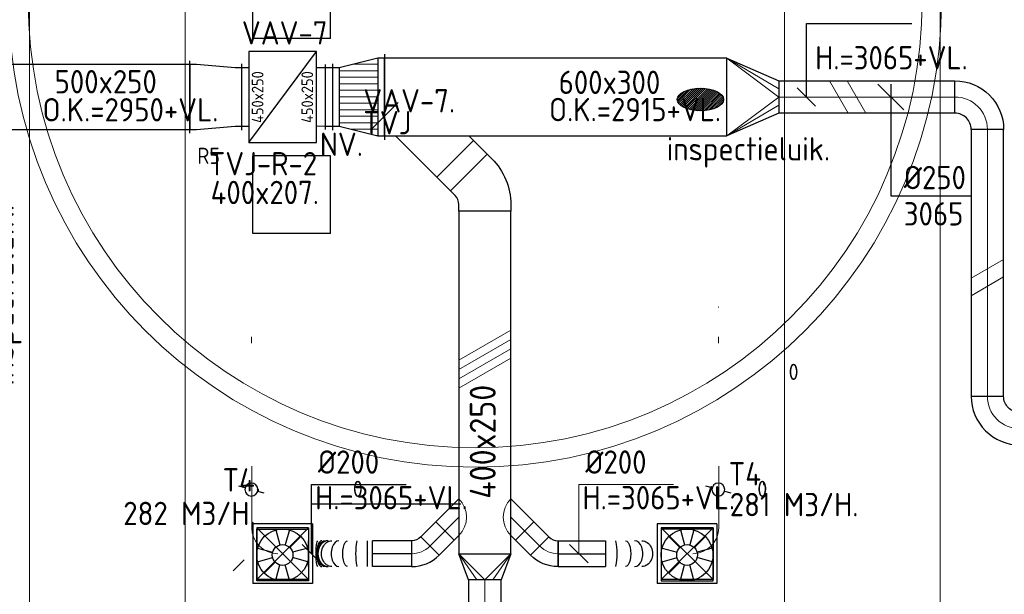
# Model space of a CAD drawing. Header units: millimetres. Extents: x -72425 to 38660, y 7096 to 51783.
# Tile 31 of 54: x -50212 to -42621, y 27212 to 31644. Entities that reach past the tile are written whole.
import ezdxf
from ezdxf.enums import TextEntityAlignment as Align

# ---------------------------------------------------------------- set-up
doc = ezdxf.new("R2010")
doc.units = ezdxf.units.MM
doc.header["$LTSCALE"] = 50
doc.set_wipeout_variables(frame=1)
doc.linetypes.add('CENTER2', pattern=[28.575, 19.05, -3.175, 3.175, -3.175])
for name, color, linetype in [('60-CV', 3, 'Continuous'), ('SYM-W', 7, 'Continuous'), ('WL570---_BESTAAND-TOEVOER_HL', 1, 'Continuous'), ('WL570---_RETOUR_RST', 100, 'Continuous'), ('WL570---_RETOUR_RST_HL', 1, 'Continuous'), ('WL570---_TOEVOER', 200, 'Continuous'), ('WM570---_BESTAAND-TOEVOER_PR', 1, 'Continuous'), ('WM570---_RETOUR_RST_PR', 1, 'Continuous'), ('WM570---_TOEVOER', 2, 'Continuous'), ('WM5700--_LUCHT_TOEVOER', 1, 'Continuous')]:
    doc.layers.add(name, color=color, linetype=linetype)
for name, color, linetype, lineweight in [('WL570---_BESTAAND-HARTLIJN', 161, 'Continuous', 0), ('WL570---_BESTAAND-MAATVOERING', 161, 'Continuous', 0), ('WL570---_BESTAAND-TOEVOER', 180, 'Continuous', 0), ('WL570---_DEMONTEREN', 10, 'Continuous', 0)]:
    doc.layers.add(name, color=color, linetype=linetype, lineweight=lineweight)
doc.layers.get('WL570---_DEMONTEREN').off()
doc.styles.add('BURO-018', font='ISO96.shx', dxfattribs={"height": 90})
doc.styles.add('BURO-025', font='ISO96.shx', dxfattribs={"height": 125})
doc.styles.add('ISO', font='ISO', dxfattribs={"height": 162})
doc.styles.add('MAATVOERING', font='ISO')

# ---------------------------------------------------------------- blocks, each defined once
blk = doc.blocks.new('A$C33D74301')
at = {"color": 8, "linetype": 'Continuous', "lineweight": 5}
blk.add_wipeout([(-51149.8, -15311.7), (-51096.2, -15452.6), (-51040.1, -15592.5), (-50981.6, -15731.3), (-50920.6, -15869.1), (-50857.1, -16005.8), (-50791.2, -16141.3), (-50723, -16275.6), (-50652.3, -16408.7), (-50579.3, -16540.6), (-50504, -16671.1), (-50426.4, -16800.2), (-50346.5, -16928), (-50264.3, -17054.3), (-50179.9, -17179.1), (-50093.3, -17302.5), (-50004.5, -17424.2), (-49913.6, -17544.4), (-49820.5, -17662.9), (-49725.4, -17779.8), (-49628.2, -17894.9), (-49528.9, -18008.3), (-49427.7, -18119.9), (-49324.5, -18229.7), (-49219.4, -18337.7), (-49112.3, -18443.8), (-49003.4, -18547.9), (-48892.7, -18650.1), (-48780.2, -18750.3), (-48665.9, -18848.5), (-48549.9, -18944.7), (-48432.1, -19038.8), (-48312.8, -19130.7), (-48191.8, -19220.6), (-48069.2, -19308.3), (-47945.1, -19393.7), (-47819.5, -19477), (-47692.5, -19558), (-47564, -19636.8), (-47434.2, -19713.2), (-47303, -19787.4), (-47170.5, -19859.2), (-47036.7, -19928.6), (-46901.8, -19995.7), (-46765.7, -20060.3), (-46628.4, -20122.5), (-46490.1, -20182.3), (-46350.7, -20239.6), (-46210.4, -20294.4), (-46069, -20346.7), (-45926.8, -20396.5), (-45783.7, -20443.7), (-45639.8, -20488.4), (-45495.1, -20530.6), (-45349.7, -20570.1), (-45203.6, -20607.1), (-45056.9, -20641.5), (-44909.6, -20673.2), (-44761.8, -20702.4), (-44613.4, -20728.9), (-44464.7, -20752.8), (-44315.5, -20774), (-44165.9, -20792.6), (-44016.1, -20808.5), (-43866, -20821.7), (-43751.9, -20829.9), (-43637.7, -20836.6), (-43523.4, -20841.8), (-43409.1, -20845.4), (-43294.7, -20847.4), (-43180.4, -20847.9), (-43066, -20846.9), (-42951.6, -20844.3), (-42837.3, -20840.2), (-42723.1, -20834.5), (-42608.9, -20827.3), (-42494.9, -20818.6), (-42381, -20808.3), (-42267.2, -20796.5), (-42153.6, -20783.1), (-42040.2, -20768.2), (-41927, -20751.8), (-41814, -20733.8), (-41701.3, -20714.4), (-41588.9, -20693.4), (-41476.7, -20670.9), (-41364.9, -20646.8), (-41253.4, -20621.3), (-41142.3, -20594.3), (-41031.5, -20565.7), (-40921.1, -20535.7), (-40811.2, -20504.2), (-40701.6, -20471.2), (-40592.6, -20436.7), (-40484, -20400.8), (-40375.9, -20363.4), (-40268.3, -20324.5), (-40161.3, -20284.2), (-40054.8, -20242.5), (-39948.9, -20199.3), (-39843.6, -20154.7), (-39738.8, -20108.6), (-39634.8, -20061.2), (-39531.3, -20012.4), (-39428.6, -19962.1), (-39326.5, -19910.5), (-39225.1, -19857.5), (-39124.5, -19803.2), (-39024.6, -19747.5), (-38925.5, -19690.4), (-38827.1, -19632), (-38729.5, -19572.3), (-38632.8, -19511.3), (-38536.9, -19449), (-38441.8, -19385.4), (-38347.6, -19320.5), (-38254.3, -19254.3), (-38161.9, -19186.9), (-38070.4, -19118.2), (-37979.9, -19048.4), (-37890.3, -18977.3), (-37801.6, -18905), (-37714, -18831.5), (-37627.3, -18756.8), (-37541.7, -18681), (-37457.1, -18604), (-37373.5, -18525.9), (-37291, -18446.6), (-37209.6, -18366.3), (-36993.2, -18141.7), (-36785.1, -17909.3), (-36585.8, -17669.4), (-36395.4, -17422.3), (-36214.2, -17168.4), (-36042.5, -16908), (-35880.5, -16641.4), (-35728.4, -16369.1), (-35586.4, -16091.3), (-35454.8, -15808.6), (-35333.7, -15521.1), (-35223.2, -15229.4), (-35123.5, -14933.8), (-35034.8, -14634.8), (-34957.2, -14332.7), (-34890.7, -14027.9), (-34835.5, -13720.9), (-34791.6, -13412.1), (-34759.1, -13101.9), (-34738, -12790.7), (-34728.5, -12478.9), (-34730.4, -12167), (-34743.8, -11855.3), (-34768.6, -11544.4), (-34804.9, -11234.6), (-34852.5, -10926.3), (-34911.5, -10620), (-34981.7, -10316.1), (-35063, -10015), (-35155.4, -9717), (-35258.7, -9422.7), (-35372.7, -9132.4), (-35497.3, -8846.4), (-35632.4, -8565.3), (-35777.8, -8289.3), (-35933.2, -8018.8), (-36098.4, -7754.2), (-36273.3, -7495.9), (-36457.5, -7244.3), (-36650.9, -6999.5), (-36853.2, -6762.1), (-37064.1, -6532.2), (-37283.3, -6310.3), (-37510.5, -6096.6), (-37745.4, -5891.4), (-37987.8, -5695), (-38237.1, -5507.6), (-38493.3, -5329.6), (-38755.7, -5161.1), (-39024.3, -5002.3), (-39298.4, -4853.6), (-39577.9, -4715), (-39862.3, -4586.9), (-40151.2, -4469.2), (-40444.2, -4362.3), (-40741, -4266.3), (-41041.1, -4181.2), (-41344.1, -4107.3), (-41649.7, -4044.5), (-41957.3, -3993.1), (-42266.7, -3953), (-42577.3, -3924.3), (-42888.7, -3907), (-43200.6, -3901.3), (-43361.7, -3902.8), (-43522.7, -3907.4), (-43683.6, -3915.1), (-43844.4, -3925.8), (-44004.9, -3939.6), (-44165.1, -3956.5), (-44325, -3976.3), (-44484.5, -3999.2), (-44643.5, -4025.2), (-44801.9, -4054.1), (-44959.8, -4086.1), (-45117.1, -4121), (-45273.7, -4159), (-45429.5, -4199.9), (-45584.5, -4243.7), (-45738.7, -4290.5), (-45891.9, -4340.3), (-46044.2, -4392.9), (-46195.4, -4448.4), (-46345.6, -4506.8), (-46494.6, -4568), (-46642.4, -4632), (-46789, -4698.8), (-46934.3, -4768.4), (-47078.3, -4840.8), (-47220.8, -4915.9), (-47361.9, -4993.6), (-47501.5, -5074.1), (-47639.5, -5157.1), (-47775.9, -5242.8), (-47910.7, -5331.1), (-48043.8, -5421.9), (-48175.1, -5515.2), (-48304.6, -5611), (-48432.3, -5709.3), (-48558.1, -5809.9), (-48682, -5912.9), (-48803.8, -6018.3), (-48923.7, -6125.9), (-49041.5, -6235.9), (-49157.2, -6348), (-49270.7, -6462.3), (-49382, -6578.7), (-49491.1, -6697.3), (-49597.9, -6817.9), (-49702.4, -6940.5), (-49804.6, -7065), (-49904.4, -7191.5), (-50001.8, -7319.9), (-50096.7, -7450.1), (-50189.1, -7582), (-50278.9, -7715.7), (-50366.3, -7851.1), (-50451, -7988.1), (-50533.1, -8126.7), (-50612.6, -8266.9), (-50689.4, -8408.5), (-50763.5, -8551.5), (-50834.9, -8696), (-50903.5, -8841.7), (-50969.3, -8988.8), (-51032.3, -9137.1), (-51092.5, -9286.5), (-51149.8, -9437.1)], dxfattribs=at)
at = {"color": 8, "linetype": 'Continuous', "lineweight": 5, "flags": 128}
blk.add_lwpolyline([(-51149.8, -15311.7, 0.292157), (-43866, -20821.7, 0.219499), (-37209.6, -18366.3, 0.66815), (-43200.6, -3901.3, 0.313808), (-51149.8, -9437.1, 0.313808)], format="xyb", dxfattribs=at)
for points in [[(-43201.3, -20704.1, 0.414214), (-34871.9, -12374.7, 0.414214), (-43201.3, -4045.3, 0.327849), (-51149.8, -9884.8), (-51149.8, -14864.6, 0.32785), (-43201.3, -20704.1)], [(-41605.6, -4352.6), (-42399.6, -4234.8), (-43202, -4195.4, 0.327505), (-50999.8, -9910.8), (-50999.8, -14838.6, 0.327207), (-43202, -20553.9, 0.668209), (-37417.7, -6591.1, 0.123338), (-40827, -4547.7)]]:
    blk.add_lwpolyline(points, format="xyb", close=True, dxfattribs=at)
at = {"color": 8, "linetype": 'Continuous', "lineweight": 5}
blk.add_wipeout([(-40571.8, -10032.7), (-40355.3, -10311.4), (-40167.2, -10610), (-40009.3, -10925.6), (-39883.1, -11255.1), (-39789.8, -11595.4), (-39730.3, -11943.2), (-39705.1, -12295.2), (-39714.6, -12647.9), (-39758.6, -12998), (-39836.8, -13342.2), (-39948.2, -13677), (-40092, -13999.2), (-40266.6, -14305.8), (-40470.5, -14593.9), (-40701.6, -14860.5), (-40957.7, -15103.2), (-41236.4, -15319.7), (-41535, -15507.8), (-41850.6, -15665.7), (-42180.1, -15791.9), (-42520.4, -15885.2), (-42868.2, -15944.7), (-43220.2, -15969.9), (-43572.9, -15960.4), (-43923, -15916.4), (-44267.2, -15838.2), (-44602, -15726.8), (-44924.2, -15583), (-45230.8, -15408.4), (-45518.9, -15204.5), (-45785.5, -14973.4), (-46028.2, -14717.3), (-46244.7, -14438.6), (-46432.8, -14140), (-46590.7, -13824.4), (-46716.9, -13494.9), (-46810.2, -13154.6), (-46869.7, -12806.8), (-46894.9, -12454.8), (-46885.4, -12102.1), (-46841.4, -11752), (-46763.3, -11407.8), (-46651.8, -11073), (-46508, -10750.8), (-46333.4, -10444.2), (-46129.5, -10156.1), (-45898.4, -9889.5), (-45642.3, -9646.8), (-45363.6, -9430.3), (-45065, -9242.2), (-44749.4, -9084.3), (-44419.9, -8958.1), (-44079.6, -8864.8), (-43731.8, -8805.3), (-43379.8, -8780.1), (-43027.1, -8789.6), (-42677, -8833.6), (-42332.8, -8911.7), (-41998, -9023.2), (-41675.8, -9167), (-41369.2, -9341.6), (-41081.1, -9545.5), (-40814.5, -9776.6)], dxfattribs=at)
for radius in [3595.8, 3445.8]:
    blk.add_circle((-43300, -12375), radius, dxfattribs=at)
at = {"color": 8, "linetype": 'Continuous', "lineweight": 13}
for radius, start, end in [(8480, 229.53957, 130.89337), (8330, 228.53003, 131.92509)]:
    blk.add_arc((-43200.2, -12374.9), radius, start, end, dxfattribs=at)
blk = doc.blocks.new('KARH')
for p, q in [((1, 0.5), (0, 0.5)), ((0, -0.5), (1, -0.5))]:
    blk.add_line(p, q)
at = {"invisible_edges": 15}
blk.add_3dface([(0, 0.5), (0, -0.5), (1, -0.5), (1, 0.5)], dxfattribs=at)
blk = doc.blocks.new('MVLINE')
blk.add_line((35.4, -35.4), (-35.4, 35.4))
blk = doc.blocks.new('OBO25000090H')
blk.add_lwpolyline([(125, -250, 0.414214), (-250, 125), (-250, -125, -0.414214), (-125, -250)], format="xyb", close=True)
at = {"invisible_edges": 15}
for points in [[(-228.3, -126.9), (-184.9, 119.3), (-250, 125), (-250, -125)], [(-207.2, -132.5), (-121.7, 102.4), (-184.9, 119.3), (-228.3, -126.9)], [(-187.5, -141.7), (-62.5, 74.8), (-121.7, 102.4), (-207.2, -132.5)], [(-169.7, -154.2), (-9, 37.3), (-62.5, 74.8), (-187.5, -141.7)], [(-154.2, -169.7), (37.3, -9), (-9, 37.3), (-169.7, -154.2)], [(-141.7, -187.5), (74.8, -62.5), (37.3, -9), (-154.2, -169.7)], [(-132.5, -207.2), (102.4, -121.7), (74.8, -62.5), (-141.7, -187.5)], [(-126.9, -228.3), (119.3, -184.9), (102.4, -121.7), (-132.5, -207.2)], [(-125, -250), (125, -250), (119.3, -184.9), (-126.9, -228.3)]]:
    blk.add_3dface(points, dxfattribs=at)
at = {"layer": 'WL570---_BESTAAND-HARTLIJN'}
blk.add_arc((-250, -250), 250, 0, 90, dxfattribs=at)
blk = doc.blocks.new('VRO600300002504000H')
blk.add_lwpolyline([(0, 300), (0, -300), (400, -125), (400, 125)], close=True)
at = {"layer": 'WL570---_BESTAAND-TOEVOER'}
for p, q in [((0, 300), (400, 62.5)), ((0, -300), (400, -62.5))]:
    blk.add_line(p, q, dxfattribs=at)
blk.add_lwpolyline([(0, -300), (0, -300), (400, 0), (0, 300)], dxfattribs=at)
blk = doc.blocks.new('KARO')
for p, q in [((1, 0.5), (0, 0.5)), ((0, -0.5), (1, -0.5))]:
    blk.add_line(p, q)
at = {"invisible_edges": 15}
blk.add_3dface([(0, 0.5), (0, -0.5), (1, -0.5), (1, 0.5)], dxfattribs=at)
at = {"layer": 'WL570---_BESTAAND-HARTLIJN'}
blk.add_line((0, 0), (1, 0), dxfattribs=at)
blk = doc.blocks.new('VBO40025000050451-100')
blk.add_lwpolyline([(-200, -174.3), (200, -174.3), (200, -124.3, 0.198912), (53.6, 229.3), (18.2, 264.6), (-264.6, -18.2), (-229.3, -53.6, -0.198912), (-200, -124.3)], format="xyb", close=True)
blk = doc.blocks.new('OZA4000200045L')
blk.add_lwpolyline([(-141.4, 0), (-176.8, 35.4), (-35.4, 176.8), (141.4, 0)])
at = {"layer": 'WL570---_BESTAAND-HARTLIJN'}
blk.add_line((0, 0), (-106.1, 106.1), dxfattribs=at)
at = {"layer": 'WL570---_BESTAAND-TOEVOER'}
blk.add_arc((0, 141.4), 200, 225, 315, dxfattribs=at)
blk = doc.blocks.new('OBO20000090H')
blk.add_lwpolyline([(100, -200, 0.414214), (-200, 100), (-200, -100, -0.414214), (-100, -200)], format="xyb", close=True)
at = {"invisible_edges": 15}
for points in [[(-182.6, -101.5), (-147.9, 95.4), (-200, 100), (-200, -100)], [(-165.8, -106), (-97.4, 81.9), (-147.9, 95.4), (-182.6, -101.5)], [(-150, -113.4), (-50, 59.8), (-97.4, 81.9), (-165.8, -106)], [(-135.7, -123.4), (-7.2, 29.8), (-50, 59.8), (-150, -113.4)], [(-123.4, -135.7), (29.8, -7.2), (-7.2, 29.8), (-135.7, -123.4)], [(-113.4, -150), (59.8, -50), (29.8, -7.2), (-123.4, -135.7)], [(-106, -165.8), (81.9, -97.4), (59.8, -50), (-113.4, -150)], [(-101.5, -182.6), (95.4, -147.9), (81.9, -97.4), (-106, -165.8)], [(-100, -200), (100, -200), (95.4, -147.9), (-101.5, -182.6)]]:
    blk.add_3dface(points, dxfattribs=at)
at = {"layer": 'WL570---_BESTAAND-HARTLIJN'}
blk.add_arc((-200, -200), 200, 0, 90, dxfattribs=at)
blk = doc.blocks.new('VRO400250002502000H')
blk.add_lwpolyline([(0, 200), (0, -200), (200, -125), (200, 125)], close=True)
at = {"layer": 'WL570---_BESTAAND-TOEVOER'}
for p, q in [((0, 200), (200, 62.5)), ((0, -200), (200, -62.5))]:
    blk.add_line(p, q, dxfattribs=at)
blk.add_lwpolyline([(0, -200), (0, -200), (200, 0), (0, 200)], dxfattribs=at)
blk = doc.blocks.new('ORK20000000')
at = {"layer": 'WL570---_TOEVOER'}
for p, q in [((48.3, 12.9), (96.6, 25.9)), ((-48.3, -12.9), (-96.6, -25.9))]:
    blk.add_line(p, q, dxfattribs=at)
blk.add_circle((0, 0), 50, dxfattribs=at)
blk = doc.blocks.new('VTR5002504502502540-0')
for p, q in [((0, -280), (0, 280)), ((400, -255), (400, 255))]:
    blk.add_line(p, q)
blk.add_lwpolyline([(0, -250), (50, -250), (350, -225), (400, -225), (400, 225), (350, 225), (50, 250), (0, 250)], close=True)
blk = doc.blocks.new('VTR6003004502507540-0')
at = {"layer": 'WL570---_BESTAAND-TOEVOER'}
h = blk.add_hatch(dxfattribs=at)
h.set_pattern_fill('_U', color=256, scale=100, style=0, pattern_type=0)
h.set_pattern_definition([(0, (0, -300), (0, 100), [])])
h.paths.add_polyline_path([(50, -300), (350, -225), (350, 225), (50, 300)])
h = blk.add_hatch(dxfattribs=at)
h.set_pattern_fill('_U', color=256, scale=100, style=0, pattern_type=0)
h.set_pattern_definition([(0, (0, -250), (0, 100), [])])
h.paths.add_polyline_path([(50, -300), (350, -225), (350, 225), (50, 300)])
for p, q in [((0, -330), (0, 330)), ((50, -300), (50, 300)), ((400, -255), (400, 255)), ((350, -225), (350, 225))]:
    blk.add_line(p, q)
blk.add_lwpolyline([(0, -300), (50, -300), (350, -225), (400, -225), (400, 225), (350, 225), (50, 300), (0, 300)], close=True)
blk = doc.blocks.new('UISO')
for p, q in [((0, 0.18), (1, 0.757)), ((0, 0), (1, 0.577))]:
    blk.add_line(p, q)
at = {"layer": 'WL570---_BESTAAND-TOEVOER'}
for p, q in [((0, 0.36), (1, 0.937)), ((0, -0.18), (1, 0.397))]:
    blk.add_line(p, q, dxfattribs=at)
blk = doc.blocks.new('OBO20000045H')
blk.add_lwpolyline([(100, -82.8, 0.198912), (12.1, 129.3), (-129.3, -12.1, -0.198912), (-100, -82.8)], format="xyb", close=True)
at = {"invisible_edges": 15}
for points in [[(-123.4, -18.6), (29.8, 110), (12.1, 129.3), (-129.3, -12.1)], [(-118.1, -25.5), (45.7, 89.2), (29.8, 110), (-123.4, -18.6)], [(-113.4, -32.8), (59.8, 67.2), (45.7, 89.2), (-118.1, -25.5)], [(-109.4, -40.6), (71.9, 43.9), (59.8, 67.2), (-113.4, -32.8)], [(-106, -48.6), (81.9, 19.8), (71.9, 43.9), (-109.4, -40.6)], [(-103.4, -57), (89.8, -5.2), (81.9, 19.8), (-106, -48.6)], [(-101.5, -65.5), (95.4, -30.7), (89.8, -5.2), (-103.4, -57)], [(-100.4, -74.1), (98.9, -56.7), (95.4, -30.7), (-101.5, -65.5)], [(-100, -82.8), (100, -82.8), (98.9, -56.7), (-100.4, -74.1)]]:
    blk.add_3dface(points, dxfattribs=at)
at = {"layer": 'WL570---_BESTAAND-HARTLIJN'}
blk.add_arc((-200, -82.8), 200, 0, 45, dxfattribs=at)
blk = doc.blocks.new('*U524')
at = {"layer": 'WM5700--_LUCHT_TOEVOER', "color": 0, "ltscale": 10}
for p, q in [((100.1, -100), (-100.1, 100)), ((0, 100), (0, -761.2)), ((0, -761.2), (619.9, -761.2))]:
    blk.add_line(p, q, dxfattribs=at)
at = {"layer": 'WM5700--_LUCHT_TOEVOER', "color": 0, "style": 'BURO-018'}
for s, p in [('%%c250', (100, -711.2)), ('3065', (100, -991.2))]:
    blk.add_text(s, height=180, dxfattribs=at).set_placement(p)
blk = doc.blocks.new('*U530')
at = {"color": 0, "ltscale": 10}
for p, q in [((230, 230, -2500), (-230, 230, -2500)), ((-230, -230, -2500), (-230, 230, -2500)), ((230, -230, -2500), (230, 230, -2500)), ((200, 200, -2500), (-200, 200, -2500)), ((-200, -200, -2500), (-200, 200, -2500)), ((200, -200, -2500), (-200, 200, -2500)), ((-200, -200, -2500), (200, 200, -2500)), ((200, -200, -2500), (200, 200, -2500)), ((200, -200, -2500), (-200, -200, -2500)), ((230, -230, -2500), (-230, -230, -2500))]:
    blk.add_line(p, q, dxfattribs=at)
at = {"layer": 'WL570---_BESTAAND-TOEVOER_HL', "linetype": 'CENTER2'}
blk.add_circle((0, 0, -2500), 0.075, dxfattribs=at)
at = {"layer": 'WL570---_BESTAAND-TOEVOER', "color": 2, "style": 'BURO-025'}
for tag in ['MC', 'Q']:
    blk.add_attdef(tag, text='', height=125, dxfattribs=at).set_placement((0, 0), align=Align.MIDDLE)
at = {"layer": 'WM570---_BESTAAND-TOEVOER_PR', "color": 2, "style": 'BURO-025'}
blk.add_attdef('POSNR', text='', height=125, dxfattribs=at).set_placement((0, 0), align=Align.MIDDLE)
blk = doc.blocks.new('*U538')
at = {"color": 0, "ltscale": 10}
for p, q in [((300, 300, -150), (-300, 300, -150)), ((-300, -300, -150), (-300, 300, -150)), ((300, -300, -150), (300, 300, -150)), ((300, -300, -150), (-300, -300, -150))]:
    blk.add_line(p, q, dxfattribs=at)
at = {"layer": 'WL570---_RETOUR_RST_HL', "linetype": 'CENTER2'}
blk.add_circle((0, 0, -150), 0.075, dxfattribs=at)
at = {"layer": 'WL570---_RETOUR_RST', "color": 2, "style": 'BURO-025'}
for tag in ['MC', 'Q']:
    blk.add_attdef(tag, text='', height=125, dxfattribs=at).set_placement((0, 0), align=Align.MIDDLE)
at = {"layer": 'WM570---_RETOUR_RST_PR', "color": 2, "style": 'BURO-025'}
blk.add_attdef('POSNR', text='', height=125, dxfattribs=at).set_placement((0, 0), align=Align.MIDDLE)
blk = doc.blocks.new('*U548')
at = {"color": 0, "ltscale": 10}
for p, q in [((230, 230, -2500), (-230, 230, -2500)), ((-230, -230, -2500), (-230, 230, -2500)), ((230, -230, -2500), (230, 230, -2500)), ((200, 200, -2500), (-200, 200, -2500)), ((-200, -200, -2500), (-200, 200, -2500)), ((200, -200, -2500), (-200, 200, -2500)), ((-200, -200, -2500), (200, 200, -2500)), ((200, -200, -2500), (200, 200, -2500)), ((200, -200, -2500), (-200, -200, -2500)), ((230, -230, -2500), (-230, -230, -2500))]:
    blk.add_line(p, q, dxfattribs=at)
at = {"layer": 'WL570---_BESTAAND-TOEVOER_HL', "linetype": 'CENTER2'}
blk.add_circle((0, 0, -2500), 0.075, dxfattribs=at)
at = {"layer": 'WL570---_BESTAAND-TOEVOER', "color": 2, "style": 'BURO-025'}
for tag in ['MC', 'Q']:
    blk.add_attdef(tag, text='', height=125, dxfattribs=at).set_placement((0, 0), align=Align.MIDDLE)
at = {"layer": 'WM570---_BESTAAND-TOEVOER_PR', "color": 2, "style": 'BURO-025'}
blk.add_attdef('POSNR', text='', height=125, dxfattribs=at).set_placement((0, 0), align=Align.MIDDLE)
blk = doc.blocks.new('*U549')
at = {"color": 0, "ltscale": 10}
for p, q in [((230, 230, -2500), (-230, 230, -2500)), ((-230, -230, -2500), (-230, 230, -2500)), ((230, -230, -2500), (230, 230, -2500)), ((200, 200, -2500), (-200, 200, -2500)), ((-200, -200, -2500), (-200, 200, -2500)), ((200, -200, -2500), (-200, 200, -2500)), ((-200, -200, -2500), (200, 200, -2500)), ((200, -200, -2500), (200, 200, -2500)), ((200, -200, -2500), (-200, -200, -2500)), ((230, -230, -2500), (-230, -230, -2500))]:
    blk.add_line(p, q, dxfattribs=at)
at = {"layer": 'WL570---_BESTAAND-TOEVOER_HL', "linetype": 'CENTER2'}
blk.add_circle((0, 0, -2500), 0.075, dxfattribs=at)
at = {"layer": 'WL570---_BESTAAND-TOEVOER', "color": 2, "style": 'BURO-025'}
for tag in ['MC', 'Q']:
    blk.add_attdef(tag, text='', height=125, dxfattribs=at).set_placement((0, 0), align=Align.MIDDLE)
at = {"layer": 'WM570---_BESTAAND-TOEVOER_PR', "color": 2, "style": 'BURO-025'}
blk.add_attdef('POSNR', text='', height=125, dxfattribs=at).set_placement((0, 0), align=Align.MIDDLE)
blk = doc.blocks.new('*U556')
at = {"color": 0, "ltscale": 10}
for p, q in [((0, 100, -2700), (366.1, 100, -2700)), ((0, -100, -2700), (0, 100, -2700)), ((366.1, 100, -2700), (366.1, -100, -2700)), ((0, -100, -2700), (366.1, -100, -2700))]:
    blk.add_line(p, q, dxfattribs=at)
at = {"layer": 'WL570---_BESTAAND-TOEVOER_HL', "linetype": 'CENTER2'}
blk.add_line((0, 0, -2700), (366.1, 0, -2700), dxfattribs=at)
at = {"layer": 'WM570---_BESTAAND-TOEVOER_PR', "color": 2, "style": 'BURO-025'}
blk.add_attdef('POSNR', text='', height=125, dxfattribs=at).set_placement((0, 0), align=Align.MIDDLE)
blk = doc.blocks.new('*U557')
at = {"color": 0, "ltscale": 10}
for p, q in [((0, 100, -2700), (0, -100, -2700)), ((427.9, 100, -2700), (427.9, -100, -2700))]:
    blk.add_line(p, q, dxfattribs=at)
for centre, ratio in [((74.9, 0, -2700), 0.135781), ((223.3, 0, -2700), 0.630458)]:
    blk.add_ellipse(centre, major_axis=(0, -100), ratio=ratio, start_param=0, end_param=3.141593, dxfattribs=at)
at = {"color": 0, "ltscale": 10, "extrusion": (0, 0, -1)}
for centre, ratio in [((153.4, 0, -2700), 0.397512), ((279.5, 0, -2700), 0.817752)]:
    blk.add_ellipse(centre, major_axis=(0, 100), ratio=ratio, start_param=0, end_param=3.141593, dxfattribs=at)
at = {"layer": 'WM570---_BESTAAND-TOEVOER_PR', "color": 2, "style": 'BURO-025'}
blk.add_attdef('POSNR', text='', height=125, dxfattribs=at).set_placement((0, 0), align=Align.MIDDLE)
blk = doc.blocks.new('*U558')
at = {"color": 0, "ltscale": 10}
for p, q in [((0, 100, -2700), (301.3, 100, -2700)), ((0, -100, -2700), (0, 100, -2700)), ((301.3, 100, -2700), (301.3, -100, -2700)), ((0, -100, -2700), (301.3, -100, -2700))]:
    blk.add_line(p, q, dxfattribs=at)
at = {"layer": 'WL570---_BESTAAND-TOEVOER_HL', "linetype": 'CENTER2'}
blk.add_line((0, 0, -2700), (301.3, 0, -2700), dxfattribs=at)
at = {"layer": 'WM570---_BESTAAND-TOEVOER_PR', "color": 2, "style": 'BURO-025'}
blk.add_attdef('POSNR', text='', height=125, dxfattribs=at).set_placement((0, 0), align=Align.MIDDLE)
blk = doc.blocks.new('*U559')
at = {"color": 0, "ltscale": 10}
for p, q in [((0, 100, -2700), (0, -100, -2700)), ((39.4, 100, -2700), (39.4, -100, -2700)), ((492.6, 100, -2700), (492.6, -100, -2700))]:
    blk.add_line(p, q, dxfattribs=at)
for centre, major_axis, ratio, start_param, end_param in [((117.1, 0, -2700), (0, -100), 0.128051, 0, 3.141593), ((258.6, 0, -2700), (0, -100), 0.599473, 0, 3.141593), ((342.3, 0, -2700), (0, 100), 0.784371, 3.141593, 6.283185), ((391.5, 0, -2700), (0, 100), 0.37589, 3.141593, 6.283185)]:
    blk.add_ellipse(centre, major_axis=major_axis, ratio=ratio, start_param=start_param, end_param=end_param, dxfattribs=at)
at = {"color": 0, "ltscale": 10, "extrusion": (0, 0, -1)}
for centre, major_axis, ratio, start_param, end_param in [((191.5, 0, -2700), (0, 100), 0.37589, 0, 3.141593), ((314, 0, -2700), (0, 100), 0.784371, 0, 3.141593), ((364.5, 0, -2700), (0, -100), 0.599473, 3.141593, 6.283185), ((421.3, 0, -2700), (0, -100), 0.128051, 3.141593, 6.283185)]:
    blk.add_ellipse(centre, major_axis=major_axis, ratio=ratio, start_param=start_param, end_param=end_param, dxfattribs=at)
at = {"layer": 'WM570---_BESTAAND-TOEVOER_PR', "color": 2, "style": 'BURO-025'}
blk.add_attdef('POSNR', text='', height=125, dxfattribs=at).set_placement((0, 0), align=Align.MIDDLE)

msp = doc.modelspace()

# ---------------------------------------------------------------- block references
at = {"layer": 'WM570---_TOEVOER'}
msp.add_blockref('A$C33D74301', (-3400.3, 44163.1), dxfattribs=at)

# ---------------------------------------------------------------- next in the draw order: hatches: boundary and pattern name
at = {"layer": 'WL570---_TOEVOER'}
h = msp.add_hatch(dxfattribs=at)
h.set_pattern_fill('ANSI31', color=256, scale=3.5, style=0)
h.set_pattern_definition([(45, (-42307.062, 11932.585), (-7.857724, 7.857724), [])])
edge = h.paths.add_edge_path()
edge.add_ellipse((-44963.3, 31028.5), major_axis=(-178.4, 0), ratio=0.489711, start_angle=0, end_angle=360)

# ---------------------------------------------------------------- next in the draw order: linework, layer by layer
at = {"layer": '60-CV', "color": 7}
msp.add_line((-47967.9, 27911.4), (-46810.3, 27911.4), dxfattribs=at)
at = {"layer": 'SYM-W', "color": 7}
msp.add_line((-47292.8, 31006.7), (-47492.8, 30806.7), dxfattribs=at)
at = {"layer": 'WL570---_BESTAAND-MAATVOERING'}
for p, q in [((-48936.2, 39522.4), (-48936.2, 24073.6)), ((-44314.4, 39522.4), (-44314.4, 24073.6)), ((-50136.2, 39049.6), (-50136.2, 24546.4)), ((-43114.4, 39049.6), (-43114.4, 24546.4))]:
    msp.add_line(p, q, dxfattribs=at)
msp.add_lwpolyline([(-45900.9, 27525.6), (-45900.9, 28059), (-45170.8, 28059)], dxfattribs=at)
at = {"layer": 'WL570---_BESTAAND-TOEVOER'}
for p, q in [((-47924.4, 30797.8), (-47924.4, 31298.1)), ((-47854.4, 30823), (-47924.4, 30823))]:
    msp.add_line(p, q, dxfattribs=at)
at = {"layer": 'WL570---_TOEVOER'}
for p, q in [((-48444.4, 30698), (-47924.4, 31398)), ((-47854.4, 30797.8), (-47854.4, 31298.1)), ((-47854.4, 31273), (-47924.4, 31273)), ((-48236.2, 27708.9), (-48205.2, 27593)), ((-48132.7, 27708.9), (-48163.8, 27593)), ((-48043.1, 27657.1), (-48127.9, 27572.3)), ((-48377.7, 27567.4), (-48261.7, 27536.4)), ((-47991.3, 27567.4), (-48107.2, 27536.4)), ((-48377.7, 27463.9), (-48261.7, 27495)), ((-47991.3, 27463.9), (-48107.2, 27495)), ((-48325.9, 27374.3), (-48241, 27459.1)), ((-48236.2, 27322.5), (-48205.2, 27438.4)), ((-48132.7, 27322.5), (-48163.8, 27438.4)), ((-45118.1, 27322.5), (-45087, 27438.4)), ((-45014.5, 27322.5), (-45045.6, 27438.4))]:
    msp.add_line(p, q, dxfattribs=at)
at = {"layer": 'WL570---_TOEVOER', "color": 180}
for p, q in [((-45118.1, 27708.9), (-45087, 27593)), ((-45014.5, 27708.9), (-45045.6, 27593)), ((-45207.7, 27657.1), (-45122.9, 27572.3)), ((-44924.9, 27657.1), (-45009.7, 27572.3)), ((-45259.5, 27567.4), (-45143.6, 27536.4)), ((-44873.1, 27567.4), (-44989, 27536.4)), ((-45259.5, 27463.9), (-45143.6, 27495)), ((-44873.1, 27463.9), (-44989, 27495)), ((-48566.7, 27394.2), (-48481.8, 27479)), ((-45207.7, 27374.3), (-45122.9, 27459.1))]:
    msp.add_line(p, q, dxfattribs=at)
at = {"layer": 'WL570---_TOEVOER'}
for points in [[(-48444.4, 30698), (-47924.4, 30698), (-47924.4, 31398), (-48444.4, 31398)], [(-48384.5, 27315.7), (-48384.5, 27715.7), (-47984.5, 27715.7), (-47984.5, 27315.7)], [(-45266.3, 27315.7), (-44866.3, 27315.7), (-44866.3, 27715.7), (-45266.3, 27715.7)]]:
    msp.add_lwpolyline(points, close=True, dxfattribs=at)
msp.add_lwpolyline([(-46747.7, 30748), (-46712.3, 30712.6), (-46995.2, 30429.8), (-47313.4, 30748)], dxfattribs=at)
for centre, radius in [((-48184.5, 27515.7), 200), ((-45066.3, 27515.7), 200), ((-48184.5, 27515.7), 80)]:
    msp.add_circle(centre, radius, dxfattribs=at)
at = {"layer": 'WL570---_TOEVOER', "color": 180}
msp.add_circle((-45066.3, 27515.7), 80, dxfattribs=at)
at = {"layer": 'WL570---_TOEVOER'}
msp.add_ellipse((-44963.3, 31028.5), major_axis=(-178.4, 0), ratio=0.489711, dxfattribs=at)
at = {"layer": 'WM570---_TOEVOER'}
for points in [[(-44146.1, 31048), (-44146.1, 31614.1), (-43334.6, 31614.1)], [(-47962, 27525.6), (-47962, 28059), (-47231.9, 28059)]]:
    msp.add_lwpolyline(points, dxfattribs=at)

# ---------------------------------------------------------------- next in the draw order: block references
at = {"layer": 'WL570---_BESTAAND-MAATVOERING', "xscale": 2, "yscale": 2, "zscale": 2}
for p in [(-47962, 27525.6), (-45900.9, 27525.6)]:
    msp.add_blockref('MVLINE', p, dxfattribs=at)
at = {"layer": 'WL570---_BESTAAND-TOEVOER', "xscale": 400, "yscale": 400, "zscale": 400, "rotation": 180}
msp.add_blockref('UISO', (-46425.3, 29177.8), dxfattribs=at)
at = {"layer": 'WL570---_DEMONTEREN'}
for name, p, xscale, yscale, zscale, rotation in [('UISO', (-43733.6, 30923), 250, 250, 250, 90), ('UISO', (-42625.8, 29749.9), 250, 250, 250, 180), ('KARO', (-48425.3, 29198), 48.33943874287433, 200, 200, 270), ('KARO', (-44825.3, 29198), -48.33943874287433, 200, 200, 90), ('KARO', (-48422.3, 27725.7), -473.9481910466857, 200, 200, 270), ('KARO', (-44822.3, 28199.7), 474.0281910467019, 200, 200, 270)]:
    msp.add_blockref(name, p, dxfattribs=dict(at, xscale=xscale, yscale=yscale, zscale=zscale, rotation=rotation))
ref = msp.add_blockref('*U530', (-44825.3, 29428, 2500), dxfattribs=at)
ref.add_attrib('Q', '0', dxfattribs={"layer": 'WL570---_BESTAAND-TOEVOER', "color": 2, "height": 125, "style": 'BURO-025'}).set_placement((-44245.3, 28928), align=Align.MIDDLE)
at = {"layer": 'WL570---_DEMONTEREN', "xscale": -1}
for name, p, rotation in [('ORK20000000', (-48425.3, 28020.1), 180), ('ORK20000000', (-44825.3, 28020.1), 180), ('OBO20000090H', (-48422.3, 27525.6), 90)]:
    msp.add_blockref(name, p, dxfattribs=dict(at, rotation=rotation))
at = {"layer": 'WL570---_DEMONTEREN', "rotation": 270}
msp.add_blockref('OBO20000090H', (-44822.3, 27525.6), dxfattribs=at)
at = {"layer": 'WL570---_RETOUR_RST'}
ref = msp.add_blockref('*U538', (-48115.4, 31798, 150), dxfattribs=at)
ref.add_attrib('MC', 'R5', dxfattribs={"color": 2, "height": 125, "style": 'BURO-025'}).set_placement((-48592.3, 32098), align=Align.MIDDLE)
ref = msp.add_blockref('*U538', (-48115.4, 30294.5, 150), dxfattribs=at)
ref.add_attrib('MC', 'R5', dxfattribs={"color": 2, "height": 125, "style": 'BURO-025'}).set_placement((-48754.8, 30594.5), align=Align.MIDDLE)
at = {"layer": 'WL570---_TOEVOER'}
for name, p, rotation in [('VTR6003004502507540-0', (-47399.4, 31048), 180), ('OBO25000090H', (-42750.8, 28489.3), 180), ('OZA4000200045L', (-46825.3, 27807.9), 90), ('OBO20000045H', (-47107.6, 27525.6), 270), ('*U559', (-47491.8, 27525.6, 2700), 180), ('*U558', (-47190.5, 27525.6, 2700), 180)]:
    msp.add_blockref(name, p, dxfattribs=dict(at, rotation=rotation))
for name, p, xscale, yscale, zscale in [('KARH', (-50307.6, 31048), 1408.251496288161, 500, 250), ('KARH', (-47399.4, 31048), 2640.79727551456, 600, 300), ('KARO', (-43000.8, 31048), -1357.777779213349, 250, 250)]:
    msp.add_blockref(name, p, dxfattribs=dict(at, xscale=xscale, yscale=yscale, zscale=zscale))
for name, p in [('VTR5002504502502540-0', (-48899.4, 31048)), ('*U556', (-46060.2, 27525.6, 2700)), ('*U557', (-45694.1, 27525.6, 2700))]:
    msp.add_blockref(name, p, dxfattribs=at)
at = {"layer": 'WL570---_TOEVOER', "xscale": -1}
for name, p, rotation in [('VRO600300002504000H', (-44758.6, 31048), 180), ('OBO25000090H', (-42750.8, 31048), 270), ('VBO40025000050451-100', (-46625.3, 30342.8), 225.0000000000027), ('OZA4000200045L', (-46425.3, 27807.9), 270), ('OBO20000045H', (-46143, 27525.6), 90), ('VRO400250002502000H', (-46625.3, 27523.5), 90)]:
    msp.add_blockref(name, p, dxfattribs=dict(at, rotation=rotation))
at = {"layer": 'WL570---_TOEVOER'}
for name, p, xscale, yscale, zscale, rotation in [('KARH', (-48444.4, 31048), 54.9963783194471, 450, 250, 180), ('KARH', (-47799.4, 31048), 54.9963783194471, 450, 250, 180), ('KARO', (-42750.8, 30798), 2058.661996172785, 250, 250, 270), ('KARH', (-46853.8, 30571.2), -148.8011642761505, 400, 250, 135.000000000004), ('KARH', (-46625.3, 27523.5), 2645.018121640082, 400, 250, 90.00000000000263), ('KARO', (-46931.4, 27701.9), 166.3829354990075, 200, 200, 225), ('KARO', (-46319.2, 27701.9), -166.3829354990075, 200, 200, 134.9999999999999), ('KARO', (-46625.3, 27324.1), 2210.602846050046, 250, 250, 270)]:
    msp.add_blockref(name, p, dxfattribs=dict(at, xscale=xscale, yscale=yscale, zscale=zscale, rotation=rotation))
ref = msp.add_blockref('*U549', (-48184.4, 27525.6, 2500), dxfattribs=dict(at, xscale=-1, rotation=180))
ref.add_attrib('Q', '0', dxfattribs={"layer": 'WL570---_BESTAAND-TOEVOER', "color": 2, "height": 125, "style": 'BURO-025'}).set_placement((-47604.4, 28025.6), align=Align.MIDDLE)
ref = msp.add_blockref('*U548', (-45066.2, 27525.6, 2500), dxfattribs=dict(at, xscale=-1, rotation=180))
ref.add_attrib('Q', '0', dxfattribs={"layer": 'WL570---_BESTAAND-TOEVOER', "color": 2, "height": 125, "style": 'BURO-025'}).set_placement((-44486.2, 28025.6), align=Align.MIDDLE)
at = {"layer": 'WM570---_TOEVOER'}
msp.add_blockref('*U524', (-43495.4, 31048, 3065), dxfattribs=at)
at = {"layer": 'WM570---_TOEVOER', "xscale": 2, "yscale": 2, "zscale": 2}
msp.add_blockref('MVLINE', (-44146.1, 31048), dxfattribs=at)

# ---------------------------------------------------------------- next in the draw order: texts
at = {"layer": 'WL570---_BESTAAND-MAATVOERING', "style": 'MAATVOERING'}
msp.add_text('450x250', height=90, rotation=90, dxfattribs=at).set_placement((-47949.4, 30847.7))
at = {"layer": 'WL570---_BESTAAND-MAATVOERING', "style": 'ISO'}
msp.add_text('NV.', height=180, dxfattribs=at).set_placement((-47897.3, 30593.1))
at = {"layer": 'WL570---_TOEVOER', "style": 'MAATVOERING'}
msp.add_text('450x250', height=90, rotation=90, dxfattribs=at).set_placement((-48332.5, 30847.7))
at = {"layer": 'WM570---_TOEVOER', "style": 'ISO'}
for s, p in [('VAV-7', (-48498.6, 31452.6)), ('H.=3065+VL.', (-44078.7, 31261)), ('500x250', (-49942.4, 31076)), ('600x300', (-46056.4, 31071.2)), ('VAV-7.', (-47562.4, 30928.9)), ('O.K.=2950+VL.', (-50035.4, 30859.5)), ('O.K.=2915+VL.', (-46130.6, 30861.2)), ('TVJ', (-47562.4, 30759.8)), ('inspectieluik.', (-45223.5, 30558.3)), ('TVJ-R-2 ', (-48753.8, 30443.8)), ('400x207.', (-48739.6, 30221.8)), ('%%c200', (-47912, 28142.3)), ('%%c200', (-45850.9, 28142.3)), ('T4.', (-48647.6, 28004.8)), ('T4.', (-44745.3, 28051.8)), ('H.=3065+VL.', (-47933.9, 27867.4)), ('H.=3065+VL.', (-45872.7, 27867.4)), ('282 M3/H.', (-49413.1, 27746.2)), ('281 M3/H.', (-44736.9, 27814.4))]:
    msp.add_text(s, height=180, dxfattribs=at).set_placement(p)
at = {"layer": 'WM570---_TOEVOER', "style": 'MAATVOERING'}
for s, p in [('inspectieluik.', (-50257.7, 28818.6)), ('400x250', (-46541.7, 27948.7))]:
    msp.add_text(s, height=200, rotation=90, dxfattribs=at).set_placement(p)

doc.saveas('drawing.dxf')
